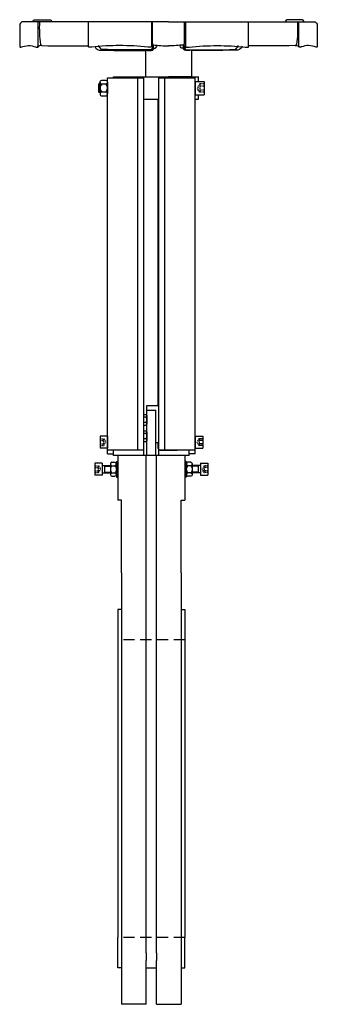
# Model space of a CAD drawing. Header units: millimetres. Extents: x 125 to 525, y 81 to 1405.
import ezdxf

# ---------------------------------------------------------------- set-up
doc = ezdxf.new("R2010")
doc.units = ezdxf.units.MM
doc.linetypes.add('RAYITAS', pattern=[0.375, 0.25, -0.125])
doc.linetypes.add('TRAZOS', pattern=[0.75, 0.5, -0.25])
doc.layers.add('CYL-XDF400B', color=7, linetype='Continuous')

msp = doc.modelspace()

# ---------------------------------------------------------------- linework, layer by layer
at = {"layer": 'CYL-XDF400B'}
for points in [[(142.8, 1401.6, -0.414214), (145.8, 1404.6), (164.8, 1404.6, -0.414214), (167.8, 1401.6)], [(506.9, 1401.6, 0.414214), (503.9, 1404.6), (484.9, 1404.6, 0.414214), (481.9, 1401.6)], [(324.8, 1401.6), (127.8, 1401.6, 0.276984), (124.8, 1397.4), (124.8, 1368.6, 0.414214), (125.8, 1367.6), (126.2, 1367.6, 0.101677), (126.4, 1367.6, -0.198744), (146.5, 1367.9, 0.304382), (147, 1367.6), (148.8, 1367.6, 0.388879), (149.3, 1368), (149.5, 1370.5), (149.5, 1401.6)], [(151.5, 1401.6, 0.058697), (153, 1371.2, 0.304013), (154.7, 1369.7, -0.00941), (154.1, 1369.8)], [(302.1, 1401.6), (302.1, 1368.1, -0.414214), (301.6, 1367.6), (297.3, 1367.6, -0.096651), (297.1, 1367.6, 0.056804), (221.7, 1367.6, -0.097092), (221.5, 1367.5), (218, 1367.5, -0.414214), (217.5, 1368), (217.5, 1401.6)], [(304.4, 1370.7, -0.290358), (303.6, 1371.7, -0.0766), (303.5, 1374.5), (303.5, 1401.6)], [(324.8, 1401.6), (521.8, 1401.6, -0.276984), (524.8, 1397.4), (524.8, 1368.6, -0.414214), (523.8, 1367.6), (523.4, 1367.6, -0.101677), (523.2, 1367.6, 0.198744), (503.2, 1367.9, -0.304382), (502.7, 1367.6), (500.9, 1367.6, -0.388879), (500.4, 1368), (500.1, 1370.5), (500.1, 1401.6)], [(345.2, 1370.7, 0.290358), (346.1, 1371.7, 0.0766), (346.2, 1374.5), (346.2, 1401.6)], [(347.6, 1401.6), (347.6, 1368.1, 0.414214), (348.1, 1367.6), (352.4, 1367.6, 0.096651), (352.6, 1367.6, -0.056804), (428, 1367.6, 0.097092), (428.2, 1367.5), (431.7, 1367.5, 0.414214), (432.2, 1368), (432.2, 1401.6)], [(498.1, 1401.6, -0.058697), (496.7, 1371.2, -0.304013), (495, 1369.7, 0.00941), (495.6, 1369.8)], [(154.1, 1369.8, 0.28363), (149.2, 1367.8)], [(154.7, 1369.7, 0.011694), (217.5, 1369.6)], [(225.8, 1368.9, 0.368822), (234.6, 1363.6, 0.013192), (302.3, 1363.5, 0.340917), (303.2, 1364.3), (304.1, 1370.8)], [(303.6, 1367.1, 0.065187), (302.1, 1364.7, -0.262185), (301.7, 1364.4, -0.012517), (234.5, 1364.6, -0.258135), (234.1, 1364.9, 0.068298), (232.6, 1367.4), (230.6, 1369.7)], [(296.1, 1363.1, 0.03192), (303.3, 1363.5, 0.340917), (304.2, 1364.3), (305.1, 1370.6)], [(304.4, 1370.7, 0.358558), (303.3, 1370.3), (302, 1367.8)], [(304.2, 1364.3, -0.279586), (305.8, 1366.3, -0.094571), (306.7, 1366.5, 0.353247), (308.6, 1367.9, -0.076499), (309.4, 1369.6)], [(304.4, 1370.8, 0.036956), (324.8, 1369.3)], [(345.3, 1370.8, -0.036956), (324.8, 1369.3)], [(345.5, 1364.3, 0.279586), (343.8, 1366.3, 0.094571), (342.9, 1366.5, -0.353247), (341, 1367.9, 0.076499), (340.3, 1369.6)], [(353.6, 1363.1, -0.03192), (346.3, 1363.5, -0.340917), (345.5, 1364.3), (344.6, 1370.6)], [(345.2, 1370.7, -0.358558), (346.4, 1370.3), (347.7, 1367.8)], [(423.9, 1368.9, -0.368822), (415, 1363.6, -0.013192), (347.3, 1363.5, -0.340917), (346.5, 1364.3), (345.6, 1370.8)], [(346.1, 1367.1, -0.065187), (347.6, 1364.7, 0.262185), (348, 1364.4, 0.012517), (415.2, 1364.6, 0.258135), (415.5, 1364.9, -0.068298), (417.1, 1367.4), (419, 1369.7)], [(495, 1369.7, -0.011694), (432.2, 1369.6)], [(495.6, 1369.8, -0.28363), (500.5, 1367.8)], [(235.3, 1317.8, 0.473934), (235.3, 1307.3)], [(240.3, 1307.3, 0.473934), (240.3, 1317.8)], [(294.2, 873.7, -0.904033), (294.2, 870.1, -0.452017), (294.2, 862.9, -0.904033), (294.2, 859.3)], [(294.2, 851.7, -0.904033), (294.2, 848.1, -0.452017), (294.2, 840.9, -0.904033), (294.2, 837.3)], [(248.8, 809.5, 0.846561), (248.8, 804.8, 0.42328), (248.8, 795.3, 0.846561), (248.8, 790.6)], [(252.8, 809.5, -0.846561), (252.8, 804.8, -0.42328), (252.8, 795.3, -0.846561), (252.8, 790.6)], [(350.8, 809.5, 0.846561), (350.8, 804.8, 0.42328), (350.8, 795.3, 0.846561), (350.8, 790.6)], [(354.8, 809.5, -0.846561), (354.8, 804.8, -0.42328), (354.8, 795.3, -0.846561), (354.8, 790.6)]]:
    msp.add_lwpolyline(points, format="xyb", dxfattribs=at)
for points in [[(293.8, 1363.3), (293.8, 1327.6), (324.8, 1327.6)], [(355.8, 1363.3), (355.8, 1327.6), (324.8, 1327.6)], [(242.8, 820.6), (242.8, 1326.6)], [(242.8, 1326.6), (291.8, 1326.6)], [(250.8, 1326.6), (250.8, 1327.6)], [(250.8, 1327.6), (352.8, 1327.6)], [(283.8, 826.3), (283.8, 1326.6)], [(291.8, 818.6), (291.8, 1326.6)], [(311.8, 818.6), (311.8, 1326.6)], [(311.8, 1326.6), (360.8, 1326.6)], [(319.8, 826.3), (319.8, 1326.6)], [(352.8, 1326.6), (352.8, 1327.6)], [(355.8, 1327.6), (365.3, 1327.6)], [(360.8, 820.6), (360.8, 1326.6)], [(365.3, 1321.6), (365.3, 1327.6)], [(231.8, 1318.6), (230.8, 1317.6)], [(230.8, 1317.6), (230.8, 1307.6)], [(232.8, 1317.6), (230.8, 1317.6)], [(231.8, 1318.6), (231.8, 1306.6)], [(232.8, 1318.6), (231.8, 1318.6)], [(232.8, 1320.5), (232.8, 1304.7)], [(242.8, 1320.5), (242.8, 1304.7)], [(360.8, 1321.6), (360.8, 1303.6)], [(360.8, 1321.6), (372.8, 1321.6)], [(372.8, 1321.6), (372.8, 1303.6)], [(230.8, 1307.6), (231.8, 1306.6)], [(232.8, 1307.6), (230.8, 1307.6)], [(232.8, 1306.6), (231.8, 1306.6)], [(291.8, 1297.6), (311.8, 1297.6)], [(310.8, 885.6), (310.8, 1297.6)], [(360.8, 1303.6), (372.8, 1303.6)], [(360.8, 1297.6), (365.3, 1297.6)], [(365.3, 1297.6), (365.3, 1303.6)], [(310.8, 1294.6), (311.8, 1294.6)], [(295.8, 879.6), (295.8, 885.6), (311.8, 885.6)], [(295.8, 818.6), (295.8, 879.6)], [(295.8, 879.6), (307.8, 879.6)], [(307.8, 818.6), (307.8, 879.6)], [(291.8, 873.7), (294.2, 873.7)], [(294.2, 870.1), (291.8, 870.1)], [(294.2, 862.9), (291.8, 862.9)], [(295.8, 871.9), (295.8, 861.1)], [(291.8, 859.3), (294.2, 859.3)], [(291.8, 851.7), (294.2, 851.7)], [(294.2, 848.1), (291.8, 848.1)], [(295.8, 849.9), (295.8, 839.1)], [(242.8, 844.6), (232.8, 844.6)], [(232.8, 844.6), (232.8, 828.6)], [(242.8, 844.6), (242.8, 828.6)], [(294.2, 840.9), (291.8, 840.9)], [(291.8, 837.3), (294.2, 837.3)], [(291.8, 826.3), (291.8, 835.1)], [(311.8, 835.6), (307.8, 835.6)], [(310.8, 828.1), (310.8, 835.6)], [(311.8, 826.3), (311.8, 834.6)], [(360.8, 844.6), (370.8, 844.6)], [(360.8, 844.6), (360.8, 828.6)], [(370.8, 844.6), (370.8, 828.6)], [(242.8, 828.6), (232.8, 828.6)], [(242.8, 826.3), (291.8, 826.3)], [(250.8, 818.6), (250.8, 826.3)], [(310.8, 828.1), (311.8, 827.1)], [(310.8, 828.1), (311.8, 828.1)], [(311.8, 826.3), (360.8, 826.3)], [(312.6, 826.3), (313.3, 825.6)], [(313.3, 825.6), (313.3, 826.3)], [(313.3, 825.6), (336.3, 825.6)], [(336.3, 825.6), (336.3, 826.3)], [(337.1, 826.3), (336.3, 825.6)], [(352.8, 818.6), (352.8, 826.3)], [(360.8, 828.6), (370.8, 828.6)], [(235.8, 808.1), (225.8, 808.1)], [(225.8, 808.1), (225.8, 792.1)], [(235.8, 808.1), (235.8, 792.1)], [(242.8, 820.6), (250.8, 820.6)], [(248.8, 809.5), (252.8, 809.5)], [(352.8, 818.6), (250.8, 818.6)], [(254.8, 810.6), (254.8, 789.6)], [(254.8, 810.6), (256.8, 810.6)], [(256.8, 818.6), (256.8, 758.6)], [(256.8, 810.6), (256.8, 789.6)], [(294.8, 149.8), (294.8, 818.6)], [(308.8, 149.8), (308.8, 818.6)], [(346.8, 818.6), (346.8, 758.6)], [(346.8, 810.6), (346.8, 789.6)], [(348.8, 810.6), (346.8, 810.6)], [(348.8, 810.6), (348.8, 789.6)], [(354.8, 809.5), (350.8, 809.5)], [(360.8, 820.6), (352.8, 820.6)], [(367.8, 808.1), (367.8, 792.1)], [(367.8, 808.1), (377.8, 808.1)], [(377.8, 808.1), (377.8, 792.1)], [(235.8, 805.1), (246.8, 805.1)], [(235.8, 795.1), (246.8, 795.1)], [(238.8, 805.1), (238.8, 795.1)], [(238.8, 804.1), (246.8, 804.1)], [(238.8, 796.1), (246.8, 796.1)], [(246.8, 807.2), (246.8, 793)], [(248.8, 804.8), (252.8, 804.8)], [(248.8, 795.3), (252.8, 795.3)], [(354.8, 804.8), (350.8, 804.8)], [(354.8, 795.3), (350.8, 795.3)], [(356.8, 807.2), (356.8, 793)], [(367.8, 805.1), (356.8, 805.1)], [(364.8, 804.1), (356.8, 804.1)], [(364.8, 796.1), (356.8, 796.1)], [(367.8, 795.1), (356.8, 795.1)], [(364.8, 805.1), (364.8, 795.1)], [(235.8, 792.1), (225.8, 792.1)], [(248.8, 790.6), (252.8, 790.6)], [(254.8, 789.6), (256.8, 789.6)], [(348.8, 789.6), (346.8, 789.6)], [(354.8, 790.6), (350.8, 790.6)], [(367.8, 792.1), (377.8, 792.1)], [(261.8, 758.6), (256.8, 758.6)], [(261.8, 660.6), (261.8, 758.6)], [(341.8, 660.6), (341.8, 758.6)], [(341.8, 758.6), (346.8, 758.6)], [(261.8, 660.6), (261.8, 80.6)], [(341.8, 660.6), (341.8, 80.6)], [(256.8, 611.6), (256.8, 570.6)], [(261.8, 611.6), (256.8, 611.6)], [(341.8, 611.6), (346.8, 611.6)], [(346.8, 611.6), (346.8, 570.6)], [(256.8, 570.6), (256.8, 170.6)], [(346.8, 570.6), (346.8, 170.6)], [(256.8, 129.6), (256.8, 170.6)], [(346.8, 129.6), (346.8, 170.6)], [(294.8, 149.8), (294.8, 139.3)], [(308.8, 149.8), (308.8, 139.3)], [(294.8, 80.6), (294.8, 139.3)], [(308.8, 80.6), (308.8, 139.3)], [(261.8, 129.6), (256.8, 129.6)], [(294.8, 129.6), (308.8, 129.6)], [(341.8, 129.6), (346.8, 129.6)], [(294.8, 80.6), (261.8, 80.6)], [(308.8, 80.6), (341.8, 80.6)]]:
    msp.add_lwpolyline(points, dxfattribs=at)
for points in [[(235.3, 1317.8, -0.947867), (235.3, 1323.1), (240.3, 1323.1, -0.947867), (240.3, 1317.8)], [(240.3, 1302, 0.947867), (240.3, 1307.3), (235.3, 1307.3, 0.947867), (235.3, 1302)]]:
    msp.add_lwpolyline(points, format="xyb", close=True, dxfattribs=at)
at = {"layer": 'CYL-XDF400B', "linetype": 'RAYITAS', "ltscale": 6}
for points in [[(366.8, 1318.2), (363.5, 1312.6)], [(366.8, 1307), (363.5, 1312.6)], [(372.8, 1318.3), (367, 1318.3)], [(372.8, 1315.4), (367.1, 1315.4)], [(372.8, 1306.9), (367, 1306.9)], [(372.8, 1309.7), (367.1, 1309.7)], [(232.8, 841.1), (237.7, 841.1)], [(232.8, 838.9), (237.6, 838.9)], [(232.8, 834.3), (237.6, 834.3)], [(237.9, 841), (240.5, 836.6)], [(237.9, 832.1), (240.5, 836.6)], [(365.8, 841), (363.2, 836.6)], [(365.8, 832.1), (363.2, 836.6)], [(370.8, 841.1), (366, 841.1)], [(370.8, 838.9), (366.1, 838.9)], [(370.8, 834.3), (366.1, 834.3)], [(232.8, 832), (237.7, 832)], [(370.8, 832), (366, 832)], [(225.8, 804.6), (230.7, 804.6)], [(225.8, 802.4), (230.6, 802.4)], [(225.8, 797.8), (230.6, 797.8)], [(225.8, 795.5), (230.7, 795.5)], [(230.9, 804.5), (233.5, 800.1)], [(230.9, 795.6), (233.5, 800.1)], [(372.8, 804.5), (370.2, 800.1)], [(372.8, 795.6), (370.2, 800.1)], [(377.8, 804.6), (373, 804.6)], [(377.8, 795.5), (373, 795.5)], [(377.8, 802.4), (373.1, 802.4)], [(377.8, 797.8), (373.1, 797.8)]]:
    msp.add_lwpolyline(points, dxfattribs=at)
for points in [[(367, 1318.3, 0.267949), (366.8, 1318.2)], [(367.1, 1318.3, 0.174978), (367.1, 1315.4)], [(367.1, 1315.4, 0.087489), (367.1, 1309.7)], [(367.1, 1309.7, 0.174978), (367.1, 1306.9)], [(366.8, 1307, 0.267949), (367, 1306.9)], [(237.6, 838.9, 0.218579), (237.6, 841.1)], [(237.6, 834.3, 0.10929), (237.6, 838.9)], [(237.6, 832, 0.218579), (237.6, 834.3)], [(237.9, 841, 0.267949), (237.7, 841.1)], [(366, 841.1, 0.267949), (365.8, 841)], [(366.1, 841.1, 0.218579), (366.1, 838.9)], [(366.1, 838.9, 0.10929), (366.1, 834.3)], [(366.1, 834.3, 0.218579), (366.1, 832)], [(237.7, 832, 0.267949), (237.9, 832.1)], [(365.8, 832.1, 0.267949), (366, 832)], [(230.6, 802.4, 0.218579), (230.6, 804.6)], [(230.6, 797.8, 0.10929), (230.6, 802.4)], [(230.6, 795.5, 0.218579), (230.6, 797.8)], [(230.9, 804.5, 0.267949), (230.7, 804.6)], [(230.7, 795.5, 0.267949), (230.9, 795.6)], [(373, 804.6, 0.267949), (372.8, 804.5)], [(373.1, 804.6, 0.218579), (373.1, 802.4)], [(373.1, 802.4, 0.10929), (373.1, 797.8)], [(373.1, 797.8, 0.218579), (373.1, 795.5)], [(372.8, 795.6, 0.267949), (373, 795.5)]]:
    msp.add_lwpolyline(points, format="xyb", dxfattribs=at)
at = {"layer": 'CYL-XDF400B', "linetype": 'TRAZOS', "ltscale": 30}
for points in [[(346.8, 570.6), (256.8, 570.6)], [(346.8, 170.6), (256.8, 170.6)]]:
    msp.add_lwpolyline(points, dxfattribs=at)

doc.saveas('drawing.dxf')
